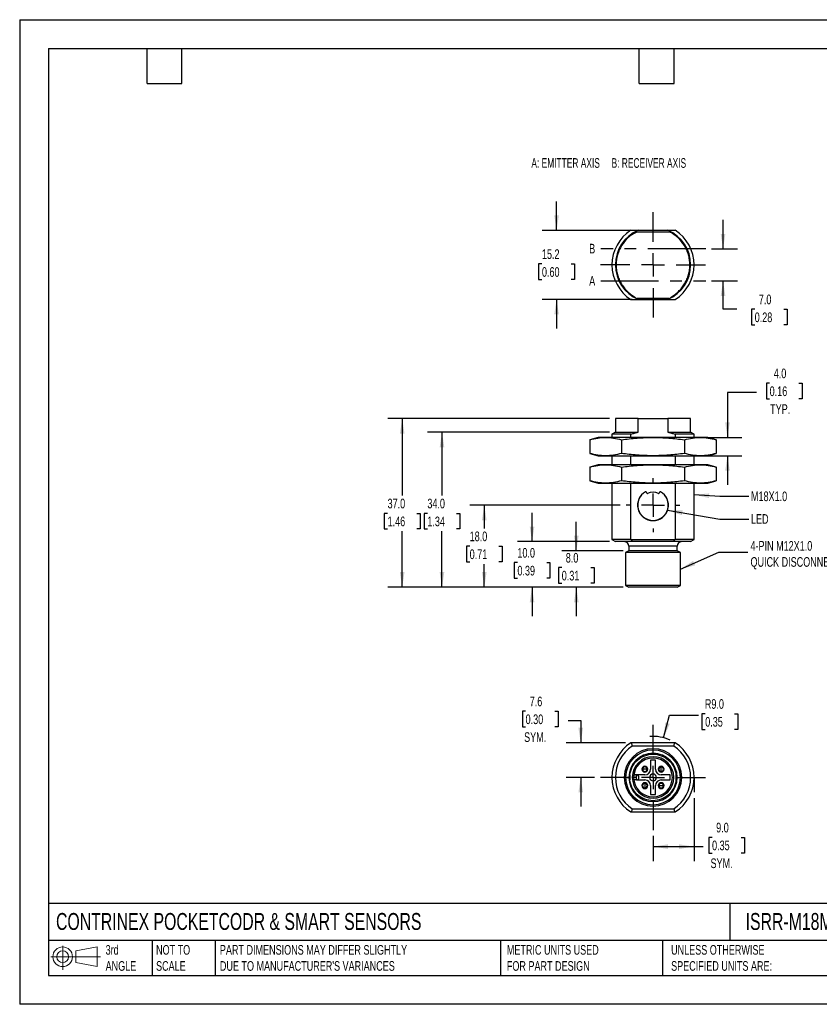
# Model space of a CAD drawing. Header units: millimetres. Extents: x 0 to 279, y 0 to 216.
# Tile 1 of 2: x 0 to 175, y 0 to 216. Entities that reach past the tile are written whole.
import ezdxf

# ---------------------------------------------------------------- set-up
doc = ezdxf.new("R2010")
doc.units = ezdxf.units.MM
doc.linetypes.add('CENTERX2', pattern=[20.32, 12.7, -2.54, 2.54, -2.54])
doc.layers.add('CENTER', color=40, linetype='CENTERX2')
doc.layers.add('DIMENSIONS', color=140, linetype='Continuous', lineweight=25)
doc.layers.add('TEXT', color=140, linetype='Continuous', lineweight=25)
doc.styles.add('SLDTEXTSTYLE0', font='TXT', dxfattribs={"width": 0.65})
doc.styles.add('SLDTEXTSTYLE1', font='TXT', dxfattribs={"width": 0.7})
doc.dimstyles.new('SLDDIMSTYLE0', dxfattribs={"dimtxt": 2.158008, "dimasz": 3.302, "dimexe": 0, "dimexo": 0.0625, "dimgap": 0.539502, "dimtad": 0, "dimtih": 1, "dimtoh": 1, "dimdec": 1, "dimrnd": 1e-09, "dimzin": 4, "dimdsep": 46, "dimtxsty": 'SLDTEXTSTYLE1', "dimsah": 1, "dimcen": 0.09, "dimadec": 0, "dimazin": 1, "dimtfac": 1, "dimtdec": 1, "dimtmove": 0, "dimatfit": 0, "dimfxl": 0, "dimfrac": 2, "dimtolj": 1, "dimtzin": 12, "dimarcsym": 0})
doc.dimstyles.new('SLDDIMSTYLE1', dxfattribs={"dimtxt": 2.158008, "dimasz": 3.302, "dimexe": 0, "dimexo": 0.0625, "dimgap": 0.539502, "dimtad": 0, "dimtih": 1, "dimtoh": 1, "dimdec": 1, "dimrnd": 1e-09, "dimzin": 4, "dimdsep": 46, "dimtxsty": 'SLDTEXTSTYLE1', "dimsah": 1, "dimcen": 0.09, "dimadec": 0, "dimazin": 1, "dimtfac": 1, "dimtdec": 1, "dimtofl": 0, "dimtmove": 0, "dimatfit": 3, "dimfxl": 0, "dimfrac": 2, "dimtolj": 1, "dimtzin": 12, "dimarcsym": 0})
doc.dimstyles.new('SLDDIMSTYLE2', dxfattribs={"dimtxt": 0.18, "dimasz": 3.302, "dimexe": 0, "dimexo": 0.0625, "dimgap": 0, "dimtad": 0, "dimtih": 1, "dimtoh": 1, "dimdec": 0, "dimrnd": 1e-09, "dimzin": 0, "dimdsep": 46, "dimtxsty": 'Standard', "dimsah": 1, "dimcen": 0.09, "dimadec": 0, "dimazin": 0, "dimtfac": 3.302, "dimtdec": 0, "dimtofl": 0, "dimtmove": 0, "dimatfit": 3, "dimfxl": 0, "dimfrac": 2, "dimtolj": 1, "dimtzin": 0, "dimarcsym": 0})
doc.dimstyles.new('SLDDIMSTYLE3', dxfattribs={"dimtxt": 2.158008, "dimasz": 3.302, "dimexe": 0, "dimexo": 0.0625, "dimgap": 0.539502, "dimtad": 0, "dimtih": 1, "dimtoh": 1, "dimdec": 1, "dimrnd": 1e-09, "dimzin": 12, "dimdsep": 46, "dimtxsty": 'SLDTEXTSTYLE1', "dimsah": 1, "dimcen": 0.09, "dimadec": 0, "dimazin": 3, "dimtfac": 1, "dimtdec": 1, "dimtmove": 0, "dimatfit": 0, "dimfxl": 0, "dimfrac": 2, "dimtolj": 1, "dimtzin": 12, "dimarcsym": 0})
doc.dimstyles.new('SLDDIMSTYLE4', dxfattribs={"dimtxt": 2.158008, "dimasz": 3.302, "dimexe": 0, "dimexo": 0.0625, "dimgap": 0.539502, "dimtad": 0, "dimtih": 1, "dimtoh": 1, "dimdec": 1, "dimrnd": 1e-09, "dimzin": 4, "dimdsep": 46, "dimtxsty": 'SLDTEXTSTYLE1', "dimsah": 1, "dimcen": 0, "dimadec": 0, "dimazin": 1, "dimtfac": 1, "dimtdec": 1, "dimtofl": 0, "dimtmove": 0, "dimatfit": 3, "dimfxl": 0, "dimfrac": 2, "dimtolj": 1, "dimtzin": 12, "dimarcsym": 0})

# ---------------------------------------------------------------- blocks, each defined once
blk = doc.blocks.new('Block11')
at = {"color": 7, "linetype": 'Continuous', "lineweight": 18}
for p, q in [((2.59, 5.31), (2.59, 0)), ((5.48, 4.17), (10.18, 5.03)), ((10.18, 5.03), (10.18, 0.73)), ((0, 2.88), (10.87, 2.88)), ((5.48, 1.6), (5.48, 4.17)), ((5.48, 1.6), (10.18, 0.73))]:
    blk.add_line(p, q, dxfattribs=at)
for radius in [2.15, 1.29]:
    blk.add_circle((2.59, 2.88), radius, dxfattribs=at)
blk = doc.blocks.new('Block12')
at = {"color": 7, "linetype": 'Continuous'}
blk.add_blockref('Block11', (0, 0), dxfattribs=at)
blk = doc.blocks.new('_D')
at = {"layer": 'DIMENSIONS'}
for p, q in [((122.08, 99.45), (122.08, 105.8)), ((132.33, 99.45), (118.91, 99.45)), ((118.88, 95.76), (118.15, 95.76)), ((118.15, 95.76), (118.15, 92.33)), ((125.29, 95.76), (126.01, 95.76)), ((126.01, 95.76), (126.01, 92.33)), ((118.15, 92.33), (118.88, 92.33)), ((132.33, 91.45), (118.91, 91.45)), ((122.08, 91.45), (122.08, 85.1)), ((126.01, 92.33), (125.29, 92.33))]:
    blk.add_line(p, q, dxfattribs=at)
for points in [[(122.08, 99.45), (122.59, 102.76), (121.57, 102.76)], [(122.08, 91.45), (121.57, 88.15), (122.59, 88.15)]]:
    blk.add_solid(points, dxfattribs=at)
at = {"layer": 'DIMENSIONS', "char_height": 2.117, "attachment_point": 1, "style": 'SLDTEXTSTYLE1'}
for s, insert in [('8.0', (119.77, 98.97)), ('0.31', (118.88, 95.06))]:
    blk.add_mtext(s, dxfattribs=dict(at, insert=insert))
blk = doc.blocks.new('_D_1')
at = {"layer": 'DIMENSIONS'}
for p, q in [((112.37, 101.45), (112.37, 107.8)), ((129.38, 101.45), (109.2, 101.45)), ((109.16, 96.85), (108.44, 96.85)), ((108.44, 96.85), (108.44, 93.42)), ((115.58, 96.85), (116.3, 96.85)), ((116.3, 96.85), (116.3, 93.42)), ((108.44, 93.42), (109.16, 93.42)), ((116.3, 93.42), (115.58, 93.42)), ((132.33, 91.45), (109.2, 91.45)), ((112.37, 91.45), (112.37, 85.1))]:
    blk.add_line(p, q, dxfattribs=at)
for points in [[(112.37, 101.45), (112.88, 104.76), (111.86, 104.76)], [(112.37, 91.45), (111.86, 88.15), (112.88, 88.15)]]:
    blk.add_solid(points, dxfattribs=at)
at = {"layer": 'DIMENSIONS', "char_height": 2.117, "attachment_point": 1, "style": 'SLDTEXTSTYLE1'}
for s, insert in [('10.0', (109.16, 100.06)), ('0.39', (109.16, 96.15))]:
    blk.add_mtext(s, dxfattribs=dict(at, insert=insert))
blk = doc.blocks.new('_D_2')
at = {"layer": 'DIMENSIONS'}
for p, q in [((131.73, 109.45), (98.72, 109.45)), ((101.9, 109.45), (101.9, 104.37)), ((98.69, 100.45), (97.96, 100.45)), ((97.96, 100.45), (97.96, 97.02)), ((105.1, 100.45), (105.83, 100.45)), ((105.83, 100.45), (105.83, 97.02)), ((97.96, 97.02), (98.69, 97.02)), ((101.9, 91.45), (101.9, 96.54)), ((105.83, 97.02), (105.1, 97.02)), ((132.33, 91.45), (98.72, 91.45))]:
    blk.add_line(p, q, dxfattribs=at)
for points in [[(101.9, 109.45), (101.39, 106.15), (102.4, 106.15)], [(101.9, 91.45), (102.4, 94.76), (101.39, 94.76)]]:
    blk.add_solid(points, dxfattribs=at)
at = {"layer": 'DIMENSIONS', "char_height": 2.117, "attachment_point": 1, "style": 'SLDTEXTSTYLE1'}
for s, insert in [('18.0', (98.69, 103.67)), ('0.71', (98.69, 99.75))]:
    blk.add_mtext(s, dxfattribs=dict(at, insert=insert))
blk = doc.blocks.new('_D_3')
at = {"layer": 'DIMENSIONS'}
for p, q in [((129.38, 125.45), (89.44, 125.45)), ((92.62, 125.45), (92.62, 111.57)), ((89.41, 107.66), (88.69, 107.66)), ((88.69, 107.66), (88.69, 104.23)), ((95.83, 107.66), (96.55, 107.66)), ((96.55, 107.66), (96.55, 104.23)), ((88.69, 104.23), (89.41, 104.23)), ((92.62, 91.45), (92.62, 103.74)), ((96.55, 104.23), (95.83, 104.23)), ((132.33, 91.45), (89.44, 91.45))]:
    blk.add_line(p, q, dxfattribs=at)
for points in [[(92.62, 125.45), (92.11, 122.15), (93.13, 122.15)], [(92.62, 91.45), (93.13, 94.76), (92.11, 94.76)]]:
    blk.add_solid(points, dxfattribs=at)
at = {"layer": 'DIMENSIONS', "char_height": 2.117, "attachment_point": 1, "style": 'SLDTEXTSTYLE1'}
for s, insert in [('34.0', (89.41, 110.87)), ('1.34', (89.41, 106.95))]:
    blk.add_mtext(s, dxfattribs=dict(at, insert=insert))
blk = doc.blocks.new('_D_4')
at = {"layer": 'DIMENSIONS'}
for p, q in [((129.38, 128.45), (80.72, 128.45)), ((83.9, 128.45), (83.9, 111.57)), ((80.69, 107.66), (79.96, 107.66)), ((79.96, 107.66), (79.96, 104.23)), ((87.1, 107.66), (87.83, 107.66)), ((87.83, 107.66), (87.83, 104.23)), ((79.96, 104.23), (80.69, 104.23)), ((83.9, 91.45), (83.9, 103.74)), ((87.83, 104.23), (87.1, 104.23)), ((132.33, 91.45), (80.72, 91.45))]:
    blk.add_line(p, q, dxfattribs=at)
for points in [[(83.9, 128.45), (83.39, 125.15), (84.4, 125.15)], [(83.9, 91.45), (84.4, 94.76), (83.39, 94.76)]]:
    blk.add_solid(points, dxfattribs=at)
at = {"layer": 'DIMENSIONS', "char_height": 2.117, "attachment_point": 1, "style": 'SLDTEXTSTYLE1'}
for s, insert in [('37.0', (80.69, 110.87)), ('1.46', (80.69, 106.95))]:
    blk.add_mtext(s, dxfattribs=dict(at, insert=insert))
blk = doc.blocks.new('_D_5')
at = {"layer": 'DIMENSIONS'}
for p, q in [((164.48, 136.19), (163.76, 136.19)), ((163.76, 136.19), (163.76, 132.76)), ((170.9, 136.19), (171.62, 136.19)), ((171.62, 136.19), (171.62, 132.76)), ((161.58, 134.17), (155.23, 134.17)), ((155.23, 134.17), (155.23, 124.29)), ((163.76, 132.76), (164.48, 132.76)), ((171.62, 132.76), (170.9, 132.76)), ((150.56, 124.29), (158.41, 124.29)), ((150.56, 120.29), (158.41, 120.29)), ((155.23, 120.29), (155.23, 113.94))]:
    blk.add_line(p, q, dxfattribs=at)
for points in [[(155.23, 124.29), (155.74, 127.6), (154.73, 127.6)], [(155.23, 120.29), (154.73, 116.99), (155.74, 116.99)]]:
    blk.add_solid(points, dxfattribs=at)
at = {"layer": 'DIMENSIONS', "char_height": 2.117, "attachment_point": 1, "style": 'SLDTEXTSTYLE1'}
for s, insert in [('4.0', (165.38, 139.4)), ('0.16', (164.48, 135.49)), ('TYP.', (164.59, 131.58))]:
    blk.add_mtext(s, dxfattribs=dict(at, insert=insert))
blk = doc.blocks.new('SW_CENTERMARKSYMBOL_0')
at = {"layer": 'CENTER', "color": 0}
for p, q in [((0, 5.08), (0, 5.895)), ((0, 0), (0, 2.54)), ((-5.08, 0), (-5.895, 0)), ((0, 0), (-2.54, 0)), ((0, 0), (0, -2.54)), ((0, 0), (2.54, 0)), ((5.08, 0), (5.895, 0)), ((0, -5.08), (0, -5.895))]:
    blk.add_line(p, q, dxfattribs=at)
blk = doc.blocks.new('_D_6')
at = {"layer": 'DIMENSIONS'}
for p, q in [((147.9, 45.22), (147.9, 31.41)), ((138.9, 36.94), (138.9, 31.41)), ((138.9, 34.58), (147.9, 34.58)), ((147.9, 34.58), (149.92, 34.58)), ((151.85, 36.6), (151.12, 36.6)), ((151.12, 36.6), (151.12, 33.17)), ((158.26, 36.6), (158.99, 36.6)), ((158.99, 36.6), (158.99, 33.17)), ((151.12, 33.17), (151.85, 33.17)), ((158.99, 33.17), (158.26, 33.17))]:
    blk.add_line(p, q, dxfattribs=at)
for points in [[(138.9, 34.58), (142.2, 34.07), (142.2, 35.09)], [(147.9, 34.58), (144.59, 35.09), (144.59, 34.07)]]:
    blk.add_solid(points, dxfattribs=at)
at = {"layer": 'DIMENSIONS', "char_height": 2.117, "attachment_point": 1, "style": 'SLDTEXTSTYLE1'}
for s, insert in [('9.0', (152.75, 39.81)), ('0.35', (151.85, 35.9)), ('SYM.', (151.52, 31.99))]:
    blk.add_mtext(s, dxfattribs=dict(at, insert=insert))
blk = doc.blocks.new('_D_7')
at = {"layer": 'DIMENSIONS'}
for p, q in [((110.96, 64.26), (110.24, 64.26)), ((110.24, 64.26), (110.24, 60.83)), ((117.38, 64.26), (118.1, 64.26)), ((118.1, 64.26), (118.1, 60.83)), ((110.24, 60.83), (110.96, 60.83)), ((118.1, 60.83), (117.38, 60.83)), ((120.27, 62.24), (123.05, 62.24)), ((123.05, 62.24), (123.05, 57.33)), ((132.86, 57.33), (119.88, 57.33)), ((126.09, 49.75), (119.88, 49.75)), ((123.05, 49.75), (123.05, 43.4))]:
    blk.add_line(p, q, dxfattribs=at)
for points in [[(123.05, 57.33), (123.56, 60.63), (122.54, 60.63)], [(123.05, 49.75), (122.54, 46.45), (123.56, 46.45)]]:
    blk.add_solid(points, dxfattribs=at)
at = {"layer": 'DIMENSIONS', "char_height": 2.117, "attachment_point": 1, "style": 'SLDTEXTSTYLE1'}
for s, insert in [('7.6', (111.86, 67.47)), ('0.30', (110.96, 63.56)), ('SYM.', (110.63, 59.65))]:
    blk.add_mtext(s, dxfattribs=dict(at, insert=insert))
blk = doc.blocks.new('_D_8')
at = {"layer": 'DIMENSIONS'}
for p, q in [((141.23, 58.45), (142.55, 63.39)), ((142.55, 63.39), (148.9, 63.39)), ((150.35, 63.7), (149.63, 63.7)), ((149.63, 63.7), (149.63, 60.27)), ((156.76, 63.7), (157.49, 63.7)), ((157.49, 63.7), (157.49, 60.27)), ((149.63, 60.27), (150.35, 60.27)), ((157.49, 60.27), (156.76, 60.27))]:
    blk.add_line(p, q, dxfattribs=at)
blk.add_arc((138.9, 49.75), 9, 65.3486, 94.4317, dxfattribs=at)
blk.add_solid([(141.23, 58.45), (142.57, 61.5), (141.59, 61.77)], dxfattribs=at)
at = {"layer": 'DIMENSIONS', "char_height": 2.117, "attachment_point": 1, "style": 'SLDTEXTSTYLE1'}
for s, insert in [('R9.0', (150.27, 66.91)), ('0.35', (150.35, 63))]:
    blk.add_mtext(s, dxfattribs=dict(at, insert=insert))
blk = doc.blocks.new('SW_CENTERMARKSYMBOL_1')
at = {"layer": 'CENTER', "color": 0}
for p, q in [((0, 5.08), (0, 11.54)), ((0, 0), (0, 2.54)), ((-5.08, 0), (-11.54, 0)), ((0, 0), (-2.54, 0)), ((0, 0), (0, -2.54)), ((0, 0), (2.54, 0)), ((5.08, 0), (11.54, 0)), ((0, -5.08), (0, -11.54))]:
    blk.add_line(p, q, dxfattribs=at)
blk = doc.blocks.new('_D_9')
at = {"layer": 'DIMENSIONS'}
for p, q in [((154.26, 165.64), (154.26, 171.99)), ((151.72, 165.64), (157.44, 165.64)), ((151.72, 158.64), (157.44, 158.64)), ((154.26, 152.4), (154.26, 158.64)), ((157.31, 152.4), (154.26, 152.4)), ((161.2, 152.4), (160.48, 152.4)), ((160.48, 152.4), (160.48, 148.97)), ((167.62, 152.4), (168.34, 152.4)), ((168.34, 152.4), (168.34, 148.97)), ((160.48, 148.97), (161.2, 148.97)), ((168.34, 148.97), (167.62, 148.97))]:
    blk.add_line(p, q, dxfattribs=at)
for points in [[(154.26, 165.64), (154.77, 168.94), (153.75, 168.94)], [(154.26, 158.64), (153.75, 155.34), (154.77, 155.34)]]:
    blk.add_solid(points, dxfattribs=at)
at = {"layer": 'DIMENSIONS', "char_height": 2.117, "attachment_point": 1, "style": 'SLDTEXTSTYLE1'}
for s, insert in [('7.0', (162.1, 155.62)), ('0.28', (161.2, 151.7))]:
    blk.add_mtext(s, dxfattribs=dict(at, insert=insert))
blk = doc.blocks.new('_D_10')
at = {"layer": 'DIMENSIONS'}
for p, q in [((117.75, 169.71), (117.75, 176.06)), ((134.36, 169.71), (114.57, 169.71)), ((114.54, 162.34), (113.82, 162.34)), ((113.82, 162.34), (113.82, 158.91)), ((120.95, 162.34), (121.68, 162.34)), ((121.68, 162.34), (121.68, 158.91)), ((113.82, 158.91), (114.54, 158.91)), ((121.68, 158.91), (120.95, 158.91)), ((134.36, 154.56), (114.57, 154.56)), ((117.75, 154.56), (117.75, 148.21))]:
    blk.add_line(p, q, dxfattribs=at)
for points in [[(117.75, 169.71), (118.26, 173.02), (117.24, 173.02)], [(117.75, 154.56), (117.24, 151.26), (118.26, 151.26)]]:
    blk.add_solid(points, dxfattribs=at)
at = {"layer": 'DIMENSIONS', "char_height": 2.117, "attachment_point": 1, "style": 'SLDTEXTSTYLE1'}
for s, insert in [('15.2', (114.54, 165.56)), ('0.60', (114.54, 161.64))]:
    blk.add_mtext(s, dxfattribs=dict(at, insert=insert))
blk = doc.blocks.new('SW_CENTERMARKSYMBOL_2')
at = {"layer": 'CENTER', "color": 0}
for p, q in [((0, 5.08), (0, 11.54)), ((0, 0), (0, 2.54)), ((-5.08, 0), (-11.54, 0)), ((0, 0), (-2.54, 0)), ((0, 0), (0, -2.54)), ((0, 0), (2.54, 0)), ((5.08, 0), (11.54, 0)), ((0, -5.08), (0, -11.54))]:
    blk.add_line(p, q, dxfattribs=at)

msp = doc.modelspace()

# ---------------------------------------------------------------- linework, layer by layer
at = {"color": 7, "linetype": 'Continuous'}
for p, q in [((0, 215.9), (0, 0)), ((0, 215.9), (279.4, 215.9)), ((279.4, 0), (0, 0))]:
    msp.add_line(p, q, dxfattribs=at)
for p, q in [((142.59, 169.33), (135.22, 169.33)), ((142.16, 169.71), (135.63, 169.71)), ((135.26, 154.84), (142.53, 154.84)), ((135.63, 154.56), (142.16, 154.56)), ((130.65, 128.45), (130.65, 125.45)), ((135.63, 128.45), (130.65, 128.45)), ((135.63, 125.45), (135.63, 128.45)), ((135.63, 128.45), (142.16, 128.45)), ((142.16, 128.45), (142.16, 125.45)), ((147.15, 128.45), (142.16, 128.45)), ((147.15, 125.45), (147.15, 128.45)), ((130.65, 125.45), (129.9, 125.02)), ((130.65, 125.45), (135.63, 125.45)), ((142.16, 125.45), (147.15, 125.45)), ((147.9, 125.02), (147.15, 125.45)), ((126.9, 124.29), (125.04, 123.8)), ((125.04, 123.8), (125.04, 120.79)), ((128.5, 124.29), (126.9, 124.29)), ((138.9, 124.29), (128.5, 124.29)), ((129.9, 125.02), (129.9, 124.29)), ((134.04, 125.02), (129.9, 125.02)), ((131.97, 123.8), (131.97, 120.79)), ((134.04, 124.29), (134.04, 125.02)), ((149.29, 124.29), (138.9, 124.29)), ((143.76, 125.02), (143.76, 124.29)), ((147.9, 125.02), (143.76, 125.02)), ((145.82, 123.8), (145.82, 120.79)), ((147.9, 124.29), (147.9, 125.02)), ((150.9, 124.29), (149.29, 124.29)), ((152.75, 123.8), (150.9, 124.29)), ((152.75, 123.8), (152.75, 120.79)), ((125.04, 120.79), (126.9, 120.29)), ((126.9, 120.29), (128.5, 120.29)), ((128.5, 120.29), (138.9, 120.29)), ((129.9, 120.29), (129.9, 118.29)), ((134.04, 118.29), (134.04, 120.29)), ((136.4, 120.29), (136.4, 120.25)), ((136.4, 120.25), (141.4, 120.25)), ((138.9, 120.29), (149.29, 120.29)), ((141.4, 120.25), (141.4, 120.29)), ((143.76, 120.29), (143.76, 118.29)), ((147.9, 118.29), (147.9, 120.29)), ((149.29, 120.29), (150.9, 120.29)), ((150.9, 120.29), (152.75, 120.79)), ((126.9, 118.29), (125.04, 117.8)), ((125.04, 117.8), (125.04, 114.79)), ((128.5, 118.29), (126.9, 118.29)), ((138.9, 118.29), (128.5, 118.29)), ((131.97, 117.8), (131.97, 114.79)), ((149.29, 118.29), (138.9, 118.29)), ((145.82, 117.8), (145.82, 114.79)), ((150.9, 118.29), (149.29, 118.29)), ((152.75, 117.8), (150.9, 118.29)), ((152.75, 117.8), (152.75, 114.79)), ((125.04, 114.79), (126.9, 114.29)), ((150.9, 114.29), (152.75, 114.79)), ((126.9, 114.29), (128.5, 114.29)), ((128.5, 114.29), (138.9, 114.29)), ((129.9, 114.29), (129.9, 101.89)), ((134.04, 101.89), (134.04, 114.29)), ((137.52, 112.06), (137.37, 112.35)), ((137.53, 112.07), (137.38, 112.36)), ((138.9, 114.29), (149.29, 114.29)), ((140.41, 112.36), (140.26, 112.07)), ((140.42, 112.35), (140.27, 112.06)), ((143.76, 114.29), (143.76, 101.89)), ((147.9, 101.89), (147.9, 114.29)), ((149.29, 114.29), (150.9, 114.29)), ((129.9, 101.89), (130.65, 101.45)), ((134.04, 101.89), (129.9, 101.89)), ((143.66, 101.86), (134.13, 101.86)), ((147.9, 101.89), (143.76, 101.89)), ((147.15, 101.45), (147.9, 101.89)), ((134.34, 101.45), (130.65, 101.45)), ((133.6, 99.45), (132.9, 99.05)), ((144.2, 100.45), (133.6, 100.45)), ((133.6, 100.45), (133.6, 99.45)), ((144.2, 99.45), (133.6, 99.45)), ((143.46, 101.45), (134.34, 101.45)), ((147.15, 101.45), (143.46, 101.45)), ((144.2, 99.45), (144.2, 100.45)), ((144.9, 99.05), (144.2, 99.45)), ((144.9, 99.05), (132.9, 99.05)), ((132.9, 99.05), (132.9, 91.86)), ((144.9, 91.86), (144.9, 99.05)), ((144.9, 91.86), (132.9, 91.86)), ((132.9, 91.86), (133.6, 91.45)), ((144.2, 91.45), (133.6, 91.45)), ((144.2, 91.45), (144.9, 91.86)), ((143.66, 57.33), (134.13, 57.33)), ((143.46, 56.63), (134.34, 56.63)), ((139.45, 53.5), (138.35, 53.5)), ((138.35, 53.5), (138.35, 51.55)), ((139.45, 51.55), (139.45, 53.5)), ((140.7, 51.05), (140.7, 52.05)), ((132.9, 49.75), (132.6, 49.75)), ((132.9, 49.75), (133.6, 49.75)), ((133.88, 49.2), (133.88, 50.31)), ((134.65, 49.75), (134.35, 49.75)), ((134.65, 49.8), (135.25, 49.8)), ((135.25, 49.7), (134.65, 49.7)), ((135.25, 50.3), (134.68, 50.3)), ((135.25, 49.8), (135.25, 50.3)), ((137.1, 50.3), (135.25, 50.3)), ((135.25, 49.2), (135.25, 49.7)), ((137.6, 51.55), (136.6, 51.55)), ((142.65, 50.3), (140.7, 50.3)), ((142.65, 49.2), (142.65, 50.3)), ((143.45, 49.75), (143.15, 49.75)), ((143.92, 50.31), (143.92, 49.2)), ((144.2, 49.75), (144.9, 49.75)), ((145.2, 49.75), (144.9, 49.75)), ((135.25, 49.2), (134.68, 49.2)), ((135.25, 49.2), (137.1, 49.2)), ((137.1, 48.45), (137.1, 47.45)), ((138.35, 47.95), (138.35, 46)), ((139.45, 46), (139.45, 47.95)), ((140.2, 47.95), (141.2, 47.95)), ((140.7, 49.2), (142.65, 49.2)), ((138.35, 46), (139.45, 46)), ((134.13, 42.18), (143.66, 42.18)), ((134.34, 42.88), (143.46, 42.88))]:
    msp.add_line(p, q)
for centre, radius, start, end in [((138.9, 162.14), 9, 122.6835, 237.3165), ((138.9, 162.14), 8.25, 113.3383, 246.6617), ((138.9, 162.14), 8.25, 293.3383, 66.6617), ((138.9, 162.14), 9, 302.6835, 57.3165), ((138.9, 109.45), 3.38, 119.2498, 60.7502), ((138.9, 109.45), 3.36, 119.2498, 60.7502), ((137.3, 112.31), 0.1, 27.5, 119.2498), ((137.3, 112.31), 0.08, 27.5, 119.2498), ((138.9, 109.45), 2.85, 64.4426, 115.5574), ((138.9, 109.45), 2.83, 64.4426, 115.5574), ((140.5, 112.31), 0.1, 60.7502, 152.5), ((140.5, 112.31), 0.08, 60.7502, 152.5), ((137.62, 112.12), 0.12, 207.5, 295.5574), ((137.62, 112.12), 0.1, 207.5, 295.5574), ((140.17, 112.12), 0.12, 244.4426, 332.5), ((140.17, 112.12), 0.1, 244.4426, 332.5), ((132.6, 100.45), 1, 0, 90), ((145.2, 100.45), 1, 90, 180), ((138.9, 49.75), 9, 122.6835, 237.3165), ((138.9, 49.75), 8.25, 123.5573, 236.4427), ((138.9, 49.75), 8.25, 303.5573, 56.4427), ((138.9, 49.75), 9, 302.6835, 57.3165), ((138.9, 49.75), 6.3, 360, 180), ((138.9, 49.75), 6, 0, 180), ((138.9, 49.75), 5.3, 0, 180), ((138.9, 49.75), 4.55, 0, 180), ((138.9, 49.75), 4.25, 0, 180), ((137.1, 51.55), 0.5, 360, 180), ((140.7, 51.55), 0.5, 90, 270), ((140.7, 51.55), 0.5, 270, 90), ((138.9, 49.75), 6.3, 180, 360), ((138.9, 49.75), 6, 180, 0), ((138.9, 49.75), 5.3, 180, 0), ((138.9, 49.75), 4.55, 180, 0), ((138.9, 49.75), 4.25, 180, 0), ((135.25, 49.75), 0.55, 270, 90), ((135.25, 49.75), 0.05, 270, 90), ((137.1, 51.55), 0.5, 180, 360), ((137.1, 51.55), 1.25, 270, 0), ((138.9, 49.75), 0.75, 0, 180), ((138.9, 49.75), 0.75, 180, 0), ((140.7, 51.55), 1.25, 180, 270), ((137.1, 47.95), 0.5, 90, 270), ((137.1, 47.95), 1.25, 0, 90), ((137.1, 47.95), 0.5, 270, 90), ((140.7, 47.95), 1.25, 90, 180), ((140.7, 47.95), 0.5, 360, 180), ((140.7, 47.95), 0.5, 180, 360)]:
    msp.add_arc(centre, radius, start, end)
for points, knots in [([(135.22, 169.27), (134.55, 168.99), (133.95, 168.57), (132.87, 167.57), (132.4, 167), (131.63, 165.75), (131.33, 165.08), (130.93, 163.66), (130.82, 162.94), (130.81, 161.83), (130.83, 161.47), (130.93, 160.74), (131, 160.38), (131.19, 159.67), (131.31, 159.32), (131.6, 158.65), (131.76, 158.32), (132.14, 157.69), (132.35, 157.39), (132.8, 156.82), (133.05, 156.55), (133.58, 156.04), (133.87, 155.8), (134.46, 155.37), (134.77, 155.18), (135.09, 155.01)], [0, 0, 0, 0, 0.125, 0.125, 0.25, 0.25, 0.375, 0.375, 0.5, 0.5, 0.5625, 0.5625, 0.625, 0.625, 0.6875, 0.6875, 0.75, 0.75, 0.8125, 0.8125, 0.875, 0.875, 0.9375, 0.9375, 1, 1, 1, 1]), ([(135.63, 169.71), (135.5, 169.71), (135.23, 169.71), (134.84, 169.71), (134.44, 169.71), (134.17, 169.71), (134.04, 169.71)], [0, 0, 0, 0, 0.243607, 0.491074, 0.74302, 1, 1, 1, 1]), ([(143.76, 169.71), (143.62, 169.71), (143.35, 169.71), (142.95, 169.71), (142.56, 169.71), (142.29, 169.71), (142.16, 169.71)], [0, 0, 0, 0, 0.2569802, 0.5089263, 0.7563926, 1, 1, 1, 1]), ([(142.7, 155.01), (143.02, 155.18), (143.33, 155.37), (143.93, 155.8), (144.21, 156.04), (144.74, 156.55), (144.99, 156.82), (145.44, 157.39), (145.65, 157.69), (146.03, 158.32), (146.19, 158.65), (146.48, 159.32), (146.6, 159.67), (146.79, 160.38), (146.86, 160.74), (146.96, 161.47), (146.98, 161.83), (146.97, 162.57), (146.95, 162.93), (146.84, 163.66), (146.76, 164.02), (146.56, 164.73), (146.44, 165.07), (146.14, 165.74), (145.97, 166.06), (145.39, 167), (144.93, 167.57), (143.84, 168.57), (143.24, 168.99), (142.59, 169.33)], [0, 0, 0, 0, 0.0625, 0.0625, 0.125, 0.125, 0.1875, 0.1875, 0.25, 0.25, 0.3125, 0.3125, 0.375, 0.375, 0.4375, 0.4375, 0.5, 0.5, 0.5625, 0.5625, 0.625, 0.625, 0.6875, 0.6875, 0.75, 0.75, 0.875, 0.875, 1, 1, 1, 1]), ([(134.04, 154.56), (134.17, 154.56), (134.44, 154.56), (134.84, 154.56), (135.23, 154.56), (135.5, 154.56), (135.63, 154.56)], [0, 0, 0, 0, 0.25698, 0.508926, 0.756393, 1, 1, 1, 1]), ([(142.16, 154.56), (142.29, 154.56), (142.56, 154.56), (142.95, 154.56), (143.35, 154.56), (143.62, 154.56), (143.76, 154.56)], [0, 0, 0, 0, 0.243607, 0.491074, 0.74302, 1, 1, 1, 1]), ([(134.04, 125.02), (134.17, 125.06), (134.44, 125.14), (134.84, 125.26), (135.23, 125.36), (135.5, 125.42), (135.63, 125.45)], [0, 0, 0, 0, 0.25698, 0.508926, 0.756393, 1, 1, 1, 1]), ([(142.16, 125.45), (142.29, 125.42), (142.56, 125.36), (142.95, 125.26), (143.35, 125.14), (143.62, 125.06), (143.76, 125.02)], [0, 0, 0, 0, 0.243607, 0.491074, 0.74302, 1, 1, 1, 1]), ([(125.04, 123.8), (125.61, 123.95), (126.19, 124.08), (127.34, 124.25), (127.92, 124.29), (128.5, 124.29)], [0, 0, 0, 0, 0.5, 0.5, 1, 1, 1, 1]), ([(128.5, 124.29), (129.08, 124.29), (129.66, 124.25), (130.82, 124.08), (131.39, 123.95), (131.97, 123.8)], [0, 0, 0, 0, 0.5, 0.5, 1, 1, 1, 1]), ([(131.97, 123.8), (133.12, 123.95), (134.27, 124.08), (136.58, 124.25), (137.74, 124.29), (138.9, 124.29)], [0, 0, 0, 0, 0.5, 0.5, 1, 1, 1, 1]), ([(138.9, 124.29), (140.06, 124.29), (141.21, 124.25), (143.52, 124.08), (144.67, 123.95), (145.82, 123.8)], [0, 0, 0, 0, 0.5, 0.5, 1, 1, 1, 1]), ([(145.82, 123.8), (146.4, 123.95), (146.97, 124.08), (148.13, 124.25), (148.71, 124.29), (149.29, 124.29)], [0, 0, 0, 0, 0.5, 0.5, 1, 1, 1, 1]), ([(149.29, 124.29), (149.87, 124.29), (150.45, 124.25), (151.6, 124.08), (152.18, 123.95), (152.75, 123.8)], [0, 0, 0, 0, 0.5, 0.5, 1, 1, 1, 1]), ([(128.5, 120.29), (127.92, 120.29), (127.34, 120.34), (126.19, 120.51), (125.61, 120.64), (125.04, 120.79)], [0, 0, 0, 0, 0.5, 0.5, 1, 1, 1, 1]), ([(131.97, 120.79), (131.39, 120.64), (130.82, 120.51), (129.66, 120.34), (129.08, 120.29), (128.5, 120.29)], [0, 0, 0, 0, 0.5, 0.5, 1, 1, 1, 1]), ([(138.9, 120.29), (137.74, 120.29), (136.58, 120.34), (134.27, 120.51), (133.12, 120.64), (131.97, 120.79)], [0, 0, 0, 0, 0.5, 0.5, 1, 1, 1, 1]), ([(145.82, 120.79), (144.67, 120.64), (143.52, 120.51), (141.21, 120.34), (140.06, 120.29), (138.9, 120.29)], [0, 0, 0, 0, 0.5, 0.5, 1, 1, 1, 1]), ([(149.29, 120.29), (148.71, 120.29), (148.13, 120.34), (146.97, 120.51), (146.4, 120.64), (145.82, 120.79)], [0, 0, 0, 0, 0.5, 0.5, 1, 1, 1, 1]), ([(152.75, 120.79), (152.18, 120.64), (151.6, 120.51), (150.45, 120.34), (149.87, 120.29), (149.29, 120.29)], [0, 0, 0, 0, 0.5, 0.5, 1, 1, 1, 1]), ([(125.04, 117.8), (125.61, 117.95), (126.19, 118.08), (127.34, 118.25), (127.92, 118.29), (128.5, 118.29)], [0, 0, 0, 0, 0.5, 0.5, 1, 1, 1, 1]), ([(128.5, 118.29), (129.08, 118.29), (129.66, 118.25), (130.82, 118.08), (131.39, 117.95), (131.97, 117.8)], [0, 0, 0, 0, 0.5, 0.5, 1, 1, 1, 1]), ([(131.97, 117.8), (133.12, 117.95), (134.27, 118.08), (136.58, 118.25), (137.74, 118.29), (138.9, 118.29)], [0, 0, 0, 0, 0.5, 0.5, 1, 1, 1, 1]), ([(138.9, 118.29), (140.06, 118.29), (141.21, 118.25), (143.52, 118.08), (144.67, 117.95), (145.82, 117.8)], [0, 0, 0, 0, 0.5, 0.5, 1, 1, 1, 1]), ([(145.82, 117.8), (146.4, 117.95), (146.97, 118.08), (148.13, 118.25), (148.71, 118.29), (149.29, 118.29)], [0, 0, 0, 0, 0.5, 0.5, 1, 1, 1, 1]), ([(149.29, 118.29), (149.87, 118.29), (150.45, 118.25), (151.6, 118.08), (152.18, 117.95), (152.75, 117.8)], [0, 0, 0, 0, 0.5, 0.5, 1, 1, 1, 1]), ([(128.5, 114.29), (127.92, 114.29), (127.34, 114.34), (126.19, 114.51), (125.61, 114.64), (125.04, 114.79)], [0, 0, 0, 0, 0.5, 0.5, 1, 1, 1, 1]), ([(131.97, 114.79), (131.39, 114.64), (130.82, 114.51), (129.66, 114.34), (129.08, 114.29), (128.5, 114.29)], [0, 0, 0, 0, 0.5, 0.5, 1, 1, 1, 1]), ([(138.9, 114.29), (137.74, 114.29), (136.58, 114.34), (134.27, 114.51), (133.12, 114.64), (131.97, 114.79)], [0, 0, 0, 0, 0.5, 0.5, 1, 1, 1, 1]), ([(145.82, 114.79), (144.67, 114.64), (143.52, 114.51), (141.21, 114.34), (140.06, 114.29), (138.9, 114.29)], [0, 0, 0, 0, 0.5, 0.5, 1, 1, 1, 1]), ([(149.29, 114.29), (148.71, 114.29), (148.13, 114.34), (146.97, 114.51), (146.4, 114.64), (145.82, 114.79)], [0, 0, 0, 0, 0.5, 0.5, 1, 1, 1, 1]), ([(152.75, 114.79), (152.18, 114.64), (151.6, 114.51), (150.45, 114.34), (149.87, 114.29), (149.29, 114.29)], [0, 0, 0, 0, 0.5, 0.5, 1, 1, 1, 1]), ([(133.85, 50.31), (133.89, 50.93), (134.08, 51.53), (134.64, 52.64), (135.03, 53.14), (135.95, 53.97), (136.49, 54.29), (137.65, 54.74), (138.27, 54.85), (139.52, 54.85), (140.14, 54.74), (141.3, 54.29), (141.84, 53.97), (142.76, 53.14), (143.15, 52.64), (143.72, 51.53), (143.9, 50.93), (143.94, 50.31)], [0, 0, 0, 0, 0.125, 0.125, 0.25, 0.25, 0.375, 0.375, 0.5, 0.5, 0.625, 0.625, 0.75, 0.75, 0.875, 0.875, 1, 1, 1, 1]), ([(137.75, 51.55), (137.75, 51.73), (137.68, 51.89), (137.43, 52.13), (137.27, 52.2), (136.92, 52.2), (136.76, 52.13), (136.51, 51.89), (136.45, 51.73), (136.45, 51.55)], [0, 0, 0, 0, 0.25, 0.25, 0.5, 0.5, 0.75, 0.75, 1, 1, 1, 1]), ([(140.7, 52.2), (140.52, 52.2), (140.36, 52.13), (140.11, 51.89), (140.05, 51.73), (140.05, 51.38), (140.11, 51.22), (140.36, 50.97), (140.52, 50.9), (140.7, 50.9)], [0, 0, 0, 0, 0.25, 0.25, 0.5, 0.5, 0.75, 0.75, 1, 1, 1, 1]), ([(140.7, 50.9), (140.87, 50.9), (141.03, 50.97), (141.28, 51.22), (141.35, 51.38), (141.35, 51.73), (141.28, 51.89), (141.03, 52.13), (140.87, 52.2), (140.7, 52.2)], [0, 0, 0, 0, 0.25, 0.25, 0.5, 0.5, 0.75, 0.75, 1, 1, 1, 1]), ([(136.45, 51.55), (136.45, 51.38), (136.51, 51.22), (136.76, 50.97), (136.92, 50.9), (137.27, 50.9), (137.43, 50.97), (137.68, 51.22), (137.75, 51.38), (137.75, 51.55)], [0, 0, 0, 0, 0.25, 0.25, 0.5, 0.5, 0.75, 0.75, 1, 1, 1, 1]), ([(143.94, 49.2), (143.9, 48.58), (143.72, 47.97), (143.15, 46.87), (142.76, 46.37), (141.84, 45.54), (141.3, 45.21), (140.14, 44.77), (139.52, 44.65), (138.27, 44.65), (137.65, 44.77), (136.49, 45.21), (135.95, 45.54), (135.03, 46.37), (134.64, 46.87), (134.08, 47.97), (133.89, 48.58), (133.85, 49.2)], [0, 0, 0, 0, 0.125, 0.125, 0.25, 0.25, 0.375, 0.375, 0.5, 0.5, 0.625, 0.625, 0.75, 0.75, 0.875, 0.875, 1, 1, 1, 1]), ([(137.1, 48.6), (136.92, 48.6), (136.76, 48.53), (136.51, 48.29), (136.45, 48.13), (136.45, 47.78), (136.51, 47.62), (136.76, 47.37), (136.92, 47.3), (137.1, 47.3)], [0, 0, 0, 0, 0.25, 0.25, 0.5, 0.5, 0.75, 0.75, 1, 1, 1, 1]), ([(137.1, 47.3), (137.27, 47.3), (137.43, 47.37), (137.68, 47.62), (137.75, 47.78), (137.75, 48.13), (137.68, 48.29), (137.43, 48.53), (137.27, 48.6), (137.1, 48.6)], [0, 0, 0, 0, 0.25, 0.25, 0.5, 0.5, 0.75, 0.75, 1, 1, 1, 1]), ([(141.35, 47.95), (141.35, 48.13), (141.28, 48.29), (141.03, 48.53), (140.87, 48.6), (140.52, 48.6), (140.36, 48.53), (140.11, 48.29), (140.05, 48.13), (140.05, 47.95)], [0, 0, 0, 0, 0.25, 0.25, 0.5, 0.5, 0.75, 0.75, 1, 1, 1, 1]), ([(140.05, 47.95), (140.05, 47.78), (140.11, 47.62), (140.36, 47.37), (140.52, 47.3), (140.87, 47.3), (141.03, 47.37), (141.28, 47.62), (141.35, 47.78), (141.35, 47.95)], [0, 0, 0, 0, 0.25, 0.25, 0.5, 0.5, 0.75, 0.75, 1, 1, 1, 1])]:
    msp.add_open_spline(points, degree=3, knots=knots)
for points in [[(134.13, 101.86), (134.1, 101.87), (134.07, 101.88), (134.04, 101.89)], [(134.13, 101.86), (134.2, 101.72), (134.27, 101.59), (134.34, 101.45)], [(143.46, 101.45), (143.52, 101.59), (143.59, 101.72), (143.66, 101.86)], [(143.76, 101.89), (143.72, 101.88), (143.69, 101.87), (143.66, 101.86)], [(134.13, 57.33), (134.1, 57.33), (134.07, 57.33), (134.04, 57.33)], [(134.13, 57.33), (134.2, 57.09), (134.27, 56.86), (134.34, 56.63)], [(143.46, 56.63), (143.52, 56.86), (143.59, 57.09), (143.66, 57.33)], [(143.76, 57.33), (143.72, 57.33), (143.69, 57.33), (143.66, 57.33)], [(134.04, 42.18), (134.07, 42.18), (134.1, 42.18), (134.13, 42.18)], [(134.34, 42.88), (134.27, 42.65), (134.2, 42.42), (134.13, 42.18)], [(143.46, 42.88), (143.52, 42.65), (143.59, 42.42), (143.66, 42.18)], [(143.66, 42.18), (143.69, 42.18), (143.72, 42.18), (143.76, 42.18)]]:
    msp.add_open_spline(points, degree=3)
at = {"layer": 'CENTER'}
for p, q in [((150.45, 165.64), (127.43, 165.64)), ((127.43, 158.64), (150.45, 158.64))]:
    msp.add_line(p, q, dxfattribs=at)
at = {"layer": 'DIMENSIONS'}
msp.add_line((147.9, 49.75), (147.9, 46.49), dxfattribs=at)
at = {"layer": 'DIMENSIONS', "flags": 128}
msp.add_lwpolyline([(159.88, 111.37), (153.53, 111.37), (147.9, 111.74)], dxfattribs=at)
at = {"layer": 'DIMENSIONS'}
msp.add_solid([(147.9, 111.74), (151.16, 111.02), (151.22, 112.03)], dxfattribs=at)
at = {"layer": 'TEXT'}
for p, q in [((6.35, 209.55), (273.05, 209.55)), ((6.35, 209.55), (6.35, 6.35)), ((27.94, 201.93), (27.94, 209.55)), ((35.56, 201.93), (35.56, 209.55)), ((135.89, 201.93), (135.89, 209.55)), ((143.51, 201.93), (143.51, 209.55)), ((27.94, 201.93), (35.56, 201.93)), ((135.89, 201.93), (143.51, 201.93)), ((273.05, 22.13), (6.35, 22.13)), ((155.76, 22.13), (155.76, 13.97)), ((273.05, 13.97), (6.35, 13.97)), ((29.04, 13.97), (29.04, 6.35)), ((42.84, 13.97), (42.84, 6.35)), ((105.48, 13.97), (105.48, 6.35)), ((141, 13.97), (141, 6.35)), ((6.35, 6.35), (273.05, 6.35))]:
    msp.add_line(p, q, dxfattribs=at)

# ---------------------------------------------------------------- block references
at = {"layer": 'CENTER'}
for name, p in [('SW_CENTERMARKSYMBOL_2', (138.9, 162.14)), ('SW_CENTERMARKSYMBOL_0', (138.9, 109.45)), ('SW_CENTERMARKSYMBOL_1', (138.9, 49.75))]:
    msp.add_blockref(name, p, dxfattribs=at)
at = {"layer": 'TEXT'}
msp.add_blockref('Block12', (6.84, 7.55), dxfattribs=at)

# ---------------------------------------------------------------- texts
at = {"layer": 'DIMENSIONS', "attachment_point": 1}
for s, insert, char_height, style in [('A: EMITTER AXIS     B: RECEIVER AXIS', (112.22, 185.54), 2.1167, 'SLDTEXTSTYLE0'), ('B', (124.9, 166.76), 2.12, 'SLDTEXTSTYLE1'), ('A', (124.9, 159.69), 2.12, 'SLDTEXTSTYLE1'), ('M18X1.0', (160.39, 112.45), 2.117, 'SLDTEXTSTYLE1'), ('LED', (160.39, 107.48), 2.117, 'SLDTEXTSTYLE1'), ('4-PIN M12X1.0^JQUICK DISCONNECT', (160.28, 101.59), 2.1167, 'SLDTEXTSTYLE1')]:
    msp.add_mtext(s, dxfattribs=dict(at, insert=insert, char_height=char_height, style=style))
at = {"layer": 'TEXT', "attachment_point": 1, "style": 'SLDTEXTSTYLE1'}
for s, insert, char_height in [('CONTRINEX POCKETCODR & SMART SENSORS', (7.97, 20.02), 3.7042), ('ISRR-M18MP-NMS-A0', (159.21, 20.02), 3.7042), ('3rd^JANGLE', (18.85, 13), 2.117), ('NOT TO^JSCALE', (29.91, 13), 2.1167), ("PART DIMENSIONS MAY DIFFER SLIGHTLY ^JDUE TO MANUFACTURER'S VARIANCES", (43.91, 13), 2.1167), ('METRIC UNITS USED ^JFOR PART DESIGN', (106.85, 13), 2.1167), ('UNLESS OTHERWISE ^JSPECIFIED UNITS ARE:', (142.87, 13), 2.1167)]:
    msp.add_mtext(s, dxfattribs=dict(at, insert=insert, char_height=char_height))

# ---------------------------------------------------------------- dimensions: what is measured, and where the dimension line sits
at = {"layer": 'DIMENSIONS'}
for base, p1, p2, dimstyle, picture, middle in [((117.74715126, 154.5642928), (135.62741995, 169.7142928), (135.62741995, 154.5642928), 'SLDDIMSTYLE3', '_D_10', (117.74715126, 162.34365344)), ((154.26, 158.64), (150.45, 165.64), (150.45, 158.64), 'SLDDIMSTYLE0', '_D_9', (154.26, 152.4)), ((83.9, 128.45), (133.6, 91.45), (130.65, 128.45), 'SLDDIMSTYLE1', '_D_4', (83.9, 107.66)), ((92.62, 125.45), (133.6, 91.45), (130.65, 125.45), 'SLDDIMSTYLE1', '_D_3', (92.62, 107.66)), ((101.9, 109.45), (133.6, 91.45), (133, 109.45), 'SLDDIMSTYLE1', '_D_2', (101.9, 100.45)), ((112.37, 101.45), (133.6, 91.45), (130.65, 101.45), 'SLDDIMSTYLE0', '_D_1', (112.37, 96.85)), ((122.08, 99.45), (133.6, 91.45), (133.6, 99.45), 'SLDDIMSTYLE0', '_D', (122.08, 95.76))]:
    dim = msp.add_linear_dim(base=base, p1=p1, p2=p2, angle=90, dimstyle=dimstyle, dxfattribs=at)
    dim.commit()
    dim.dimension.update_dxf_attribs({"geometry": picture, "text_midpoint": middle, "dimtype": 160})
for base, p1, p2, text, dimstyle, picture, middle in [((155.23, 124.29), (149.29, 120.29), (149.29, 124.29), '<>\\PTYP.', 'SLDDIMSTYLE0', '_D_5', (155.23, 134.17)), ((123.05, 57.33), (127.36, 49.75), (134.13, 57.33), '<>\\PSYM.', 'SLDDIMSTYLE3', '_D_7', (123.05, 62.24))]:
    dim = msp.add_linear_dim(base=base, p1=p1, p2=p2, angle=90, text=text, dimstyle=dimstyle, dxfattribs=at)
    dim.commit()
    dim.dimension.update_dxf_attribs({"geometry": picture, "text_midpoint": middle, "dimtype": 160})
dim = msp.add_radius_dim(center=(138.9, 49.75), mpoint=(141.23, 58.45), dimstyle='SLDDIMSTYLE4', dxfattribs=at)
dim.commit()
dim.dimension.update_dxf_attribs({"geometry": '_D_8', "text_midpoint": (153.56, 63.39), "dimtype": 164})
dim = msp.add_linear_dim(base=(147.9, 34.58), p1=(138.9, 38.21), p2=(147.9, 46.49), text='<>\\PSYM.', dimstyle='SLDDIMSTYLE1', dxfattribs=at)
dim.commit()
dim.dimension.update_dxf_attribs({"geometry": '_D_6', "text_midpoint": (155.05, 34.58), "dimtype": 160})

# ---------------------------------------------------------------- leaders
for points in [[(142.06, 108.34), (153.53, 106.41), (159.88, 106.41)], [(144.9, 95.43), (153.37, 99.12), (159.72, 99.12)]]:
    msp.add_leader(points, dimstyle='SLDDIMSTYLE2', dxfattribs=at)

doc.saveas('drawing.dxf')
